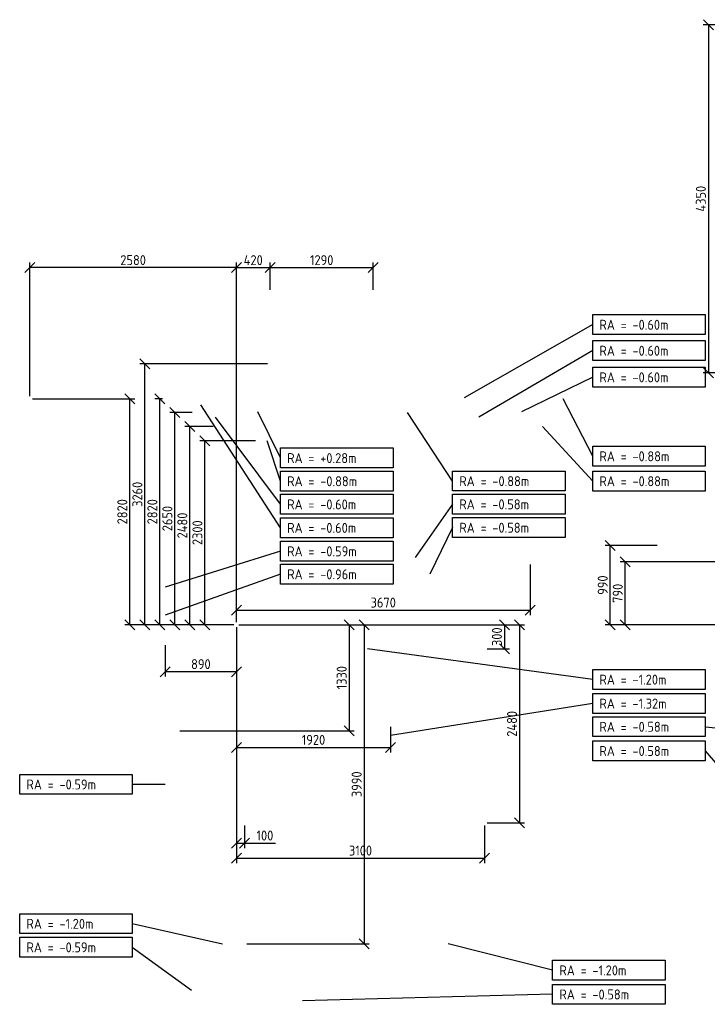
# Model space of a CAD drawing. Header units: millimetres. Extents: x -15718 to 33466, y -30964 to 22563.
# Tile 6 of 8: x 12293 to 20881, y 2755 to 15063. Entities that reach past the tile are written whole.
import ezdxf

# ---------------------------------------------------------------- set-up
doc = ezdxf.new("R2010")
doc.units = ezdxf.units.MM
doc.header["$LTSCALE"] = 250
doc.header["$MEASUREMENT"] = 0
doc.layers.get('0').update_dxf_attribs({"color": 2, "lineweight": 100})
doc.layers.add('K-DIM-025T', color=240, linetype='Continuous', lineweight=25)
doc.styles.add('Isocp', font='isocp.shx')
doc.dimstyles.new('ISO-25', dxfattribs={"dimscale": 50, "dimtxt": 2.5, "dimasz": 2.5, "dimexe": 1.25, "dimexo": 0.625, "dimtad": 1, "dimdec": 0, "dimrnd": 10, "dimtxsty": 'Isocp', "dimblk": 'OBLIQUE', "dimcen": 2.5, "dimclrd": 256, "dimclre": 256, "dimclrt": 256, "dimadec": 0, "dimazin": 0, "dimtfac": 1, "dimtdec": 0, "dimtmove": 0, "dimatfit": 3, "dimfxl": 0, "dimlwd": -1, "dimlwe": -1, "dimarcsym": 0})

# ---------------------------------------------------------------- blocks, each defined once
blk = doc.blocks.new('_Oblique')
at = {"color": 0, "linetype": 'ByBlock', "lineweight": -2}
blk.add_line((-0.5, -0.5), (0.5, 0.5), dxfattribs=at)
blk = doc.blocks.new('*D36')
at = {"layer": 'Defpoints', "color": 0}
for p in [(14606, 9799), (15269, 9799, -600), (15000, 7500, -3300)]:
    blk.add_point(p, dxfattribs=at)
at = {"layer": 'K-DIM-025T'}
for p, q in [((15238, 9799), (14544, 9799)), ((14606, 7500), (14606, 9799)), ((14969, 7500), (14544, 7500))]:
    blk.add_line(p, q, dxfattribs=at)
at = {"layer": 'K-DIM-025T', "xscale": 125, "yscale": 125, "zscale": 125}
for p, rotation in [((14606, 9799), 90), ((14606, 7500), 270)]:
    blk.add_blockref('_Oblique', p, dxfattribs=dict(at, rotation=rotation))
at = {"layer": 'K-DIM-025T', "insert": (14513, 8650), "char_height": 125, "attachment_point": 5, "rotation": 90, "style": 'Isocp'}
blk.add_mtext('2300', dxfattribs=at)
blk = doc.blocks.new('*D37')
at = {"layer": 'Defpoints', "color": 0}
for p in [(14419, 9979), (14739, 9979, -600), (15000, 7500, -3300)]:
    blk.add_point(p, dxfattribs=at)
at = {"layer": 'K-DIM-025T'}
for p, q in [((14708, 9979), (14356, 9979)), ((14419, 7500), (14419, 9979)), ((14969, 7500), (14356, 7500))]:
    blk.add_line(p, q, dxfattribs=at)
at = {"layer": 'K-DIM-025T', "xscale": 125, "yscale": 125, "zscale": 125}
for p, rotation in [((14419, 9979), 90), ((14419, 7500), 270)]:
    blk.add_blockref('_Oblique', p, dxfattribs=dict(at, rotation=rotation))
at = {"layer": 'K-DIM-025T', "insert": (14325, 8740), "char_height": 125, "attachment_point": 5, "rotation": 90, "style": 'Isocp'}
blk.add_mtext('2480', dxfattribs=at)
blk = doc.blocks.new('*D38')
at = {"layer": 'Defpoints', "color": 0}
for p in [(14231, 10154), (14478, 10154, -876), (15000, 7500, -3300)]:
    blk.add_point(p, dxfattribs=at)
at = {"layer": 'K-DIM-025T'}
for p, q in [((14447, 10154), (14169, 10154)), ((14231, 7500), (14231, 10154)), ((14969, 7500), (14169, 7500))]:
    blk.add_line(p, q, dxfattribs=at)
at = {"layer": 'K-DIM-025T', "xscale": 125, "yscale": 125, "zscale": 125}
for p, rotation in [((14231, 10154), 90), ((14231, 7500), 270)]:
    blk.add_blockref('_Oblique', p, dxfattribs=dict(at, rotation=rotation))
at = {"layer": 'K-DIM-025T', "insert": (14138, 8827), "char_height": 125, "attachment_point": 5, "rotation": 90, "style": 'Isocp'}
blk.add_mtext('2650', dxfattribs=at)
blk = doc.blocks.new('*D39')
at = {"layer": 'Defpoints', "color": 0}
for p in [(14044, 10324), (14106, 10324), (15000, 7500, -3300)]:
    blk.add_point(p, dxfattribs=at)
at = {"layer": 'K-DIM-025T'}
for p, q in [((14075, 10324), (13981, 10324)), ((14044, 7500), (14044, 10324)), ((14969, 7500), (13981, 7500))]:
    blk.add_line(p, q, dxfattribs=at)
at = {"layer": 'K-DIM-025T', "xscale": 125, "yscale": 125, "zscale": 125}
for p, rotation in [((14044, 10324), 90), ((14044, 7500), 270)]:
    blk.add_blockref('_Oblique', p, dxfattribs=dict(at, rotation=rotation))
at = {"layer": 'K-DIM-025T', "insert": (13950, 8912), "char_height": 125, "attachment_point": 5, "rotation": 90, "style": 'Isocp'}
blk.add_mtext('2820', dxfattribs=at)
blk = doc.blocks.new('*D40')
at = {"layer": 'Defpoints', "color": 0}
for p in [(15000, 7500, -3300), (14112, 7277, -589), (14112, 6913)]:
    blk.add_point(p, dxfattribs=at)
at = {"layer": 'K-DIM-025T'}
for p, q in [((15000, 7469), (15000, 6851)), ((14112, 7245), (14112, 6851)), ((15000, 6913), (14112, 6913))]:
    blk.add_line(p, q, dxfattribs=at)
at = {"layer": 'K-DIM-025T', "xscale": 125, "yscale": 125, "zscale": 125, "rotation": 180}
blk.add_blockref('_Oblique', (14112, 6913), dxfattribs=at)
at = {"layer": 'K-DIM-025T', "xscale": 125, "yscale": 125, "zscale": 125}
blk.add_blockref('_Oblique', (15000, 6913), dxfattribs=at)
at = {"layer": 'K-DIM-025T', "insert": (14556, 7007), "char_height": 125, "attachment_point": 5, "style": 'Isocp'}
blk.add_mtext('890', dxfattribs=at)
blk = doc.blocks.new('*D41')
at = {"layer": 'Defpoints', "color": 0}
for p in [(15000, 7500, -3300), (14264, 6175, -959), (16409, 6175)]:
    blk.add_point(p, dxfattribs=at)
at = {"layer": 'K-DIM-025T'}
for p, q in [((15031, 7500), (16471, 7500)), ((16409, 7500), (16409, 6175)), ((14295, 6175), (16471, 6175))]:
    blk.add_line(p, q, dxfattribs=at)
at = {"layer": 'K-DIM-025T', "xscale": 125, "yscale": 125, "zscale": 125}
for p, rotation in [((16409, 7500), 90), ((16409, 6175), 270)]:
    blk.add_blockref('_Oblique', p, dxfattribs=dict(at, rotation=rotation))
at = {"layer": 'K-DIM-025T', "insert": (16315, 6838), "char_height": 125, "attachment_point": 5, "rotation": 90, "style": 'Isocp'}
blk.add_mtext('1330', dxfattribs=at)
blk = doc.blocks.new('*D42')
at = {"layer": 'Defpoints', "color": 0}
for p in [(19857, 8285), (21784, 8285, -883), (22500, 7500, -3300)]:
    blk.add_point(p, dxfattribs=at)
at = {"layer": 'K-DIM-025T'}
for p, q in [((21752, 8285), (19794, 8285)), ((19857, 7500), (19857, 8285)), ((22469, 7500), (19794, 7500))]:
    blk.add_line(p, q, dxfattribs=at)
at = {"layer": 'K-DIM-025T', "xscale": 125, "yscale": 125, "zscale": 125}
for p, rotation in [((19857, 8285), 90), ((19857, 7500), 270)]:
    blk.add_blockref('_Oblique', p, dxfattribs=dict(at, rotation=rotation))
at = {"layer": 'K-DIM-025T', "insert": (19763, 7893), "char_height": 125, "attachment_point": 5, "rotation": 90, "style": 'Isocp'}
blk.add_mtext('790', dxfattribs=at)
blk = doc.blocks.new('*D43')
at = {"layer": 'Defpoints', "color": 0}
for p in [(19669, 8490), (20285, 8490, -883), (22500, 7500, -3300)]:
    blk.add_point(p, dxfattribs=at)
at = {"layer": 'K-DIM-025T'}
for p, q in [((20254, 8490), (19607, 8490)), ((19669, 7500), (19669, 8490)), ((22469, 7500), (19607, 7500))]:
    blk.add_line(p, q, dxfattribs=at)
at = {"layer": 'K-DIM-025T', "xscale": 125, "yscale": 125, "zscale": 125}
for p, rotation in [((19669, 8490), 90), ((19669, 7500), 270)]:
    blk.add_blockref('_Oblique', p, dxfattribs=dict(at, rotation=rotation))
at = {"layer": 'K-DIM-025T', "insert": (19575, 7995), "char_height": 125, "attachment_point": 5, "rotation": 90, "style": 'Isocp'}
blk.add_mtext('990', dxfattribs=at)
blk = doc.blocks.new('*D44')
at = {"layer": 'Defpoints', "color": 0}
for p in [(18668, 8285, -883), (18668, 7683), (15000, 7500, -3300)]:
    blk.add_point(p, dxfattribs=at)
at = {"layer": 'K-DIM-025T'}
for p, q in [((18668, 8254), (18668, 7621)), ((15000, 7531), (15000, 7746)), ((15000, 7683), (18668, 7683))]:
    blk.add_line(p, q, dxfattribs=at)
at = {"layer": 'K-DIM-025T', "xscale": 125, "yscale": 125, "zscale": 125, "rotation": 180}
blk.add_blockref('_Oblique', (15000, 7683), dxfattribs=at)
at = {"layer": 'K-DIM-025T', "xscale": 125, "yscale": 125, "zscale": 125}
blk.add_blockref('_Oblique', (18668, 7683), dxfattribs=at)
at = {"layer": 'K-DIM-025T', "insert": (16834, 7777), "char_height": 125, "attachment_point": 5, "style": 'Isocp'}
blk.add_mtext('3670', dxfattribs=at)
blk = doc.blocks.new('*D45')
at = {"layer": 'Defpoints', "color": 0}
for p in [(15000, 7500, -3300), (16925, 6256, -1320), (16925, 5967)]:
    blk.add_point(p, dxfattribs=at)
at = {"layer": 'K-DIM-025T'}
for p, q in [((15000, 7469), (15000, 5904)), ((16925, 6225), (16925, 5904)), ((15000, 5967), (16925, 5967))]:
    blk.add_line(p, q, dxfattribs=at)
at = {"layer": 'K-DIM-025T', "xscale": 125, "yscale": 125, "zscale": 125, "rotation": 180}
blk.add_blockref('_Oblique', (15000, 5967), dxfattribs=at)
at = {"layer": 'K-DIM-025T', "xscale": 125, "yscale": 125, "zscale": 125}
blk.add_blockref('_Oblique', (16925, 5967), dxfattribs=at)
at = {"layer": 'K-DIM-025T', "insert": (15963, 6061), "char_height": 125, "attachment_point": 5, "style": 'Isocp'}
blk.add_mtext('1920', dxfattribs=at)
blk = doc.blocks.new('*D68')
at = {"layer": 'Defpoints', "color": 0}
for p in [(22500, 15000, -3300), (20895, 10650), (21318, 10650, -579)]:
    blk.add_point(p, dxfattribs=at)
at = {"layer": 'K-DIM-025T'}
for p, q in [((22469, 15000), (20832, 15000)), ((20895, 15000), (20895, 10650)), ((21287, 10650), (20832, 10650))]:
    blk.add_line(p, q, dxfattribs=at)
at = {"layer": 'K-DIM-025T', "xscale": 125, "yscale": 125, "zscale": 125}
for p, rotation in [((20895, 15000), 90), ((20895, 10650), 270)]:
    blk.add_blockref('_Oblique', p, dxfattribs=dict(at, rotation=rotation))
at = {"layer": 'K-DIM-025T', "insert": (20801, 12825), "char_height": 125, "attachment_point": 5, "rotation": 90, "style": 'Isocp'}
blk.add_mtext('4350', dxfattribs=at)
blk = doc.blocks.new('*D78')
at = {"layer": 'Defpoints', "color": 0}
for p in [(15000, 7500, -3300), (15100, 3512, -1200), (16596, 3512)]:
    blk.add_point(p, dxfattribs=at)
at = {"layer": 'K-DIM-025T'}
for p, q in [((15031, 7500), (16659, 7500)), ((16596, 7500), (16596, 3512)), ((15131, 3512), (16659, 3512))]:
    blk.add_line(p, q, dxfattribs=at)
at = {"layer": 'K-DIM-025T', "xscale": 125, "yscale": 125, "zscale": 125}
for p, rotation in [((16596, 7500), 90), ((16596, 3512), 270)]:
    blk.add_blockref('_Oblique', p, dxfattribs=dict(at, rotation=rotation))
at = {"layer": 'K-DIM-025T', "insert": (16502, 5506), "char_height": 125, "attachment_point": 5, "rotation": 90, "style": 'Isocp'}
blk.add_mtext('3990', dxfattribs=at)
blk = doc.blocks.new('*D124')
at = {"layer": 'Defpoints', "color": 0}
for p in [(15420, 11963), (15420, 11655, -1550), (15000, 7500, -3300)]:
    blk.add_point(p, dxfattribs=at)
at = {"layer": 'K-DIM-025T'}
for p, q in [((15000, 7531), (15000, 12026)), ((15000, 11963), (15420, 11963)), ((15420, 11686), (15420, 12026))]:
    blk.add_line(p, q, dxfattribs=at)
at = {"layer": 'K-DIM-025T', "xscale": 125, "yscale": 125, "zscale": 125, "rotation": 180}
blk.add_blockref('_Oblique', (15000, 11963), dxfattribs=at)
at = {"layer": 'K-DIM-025T', "xscale": 125, "yscale": 125, "zscale": 125}
blk.add_blockref('_Oblique', (15420, 11963), dxfattribs=at)
at = {"layer": 'K-DIM-025T', "insert": (15210, 12057), "char_height": 125, "attachment_point": 5, "style": 'Isocp'}
blk.add_mtext('420', dxfattribs=at)
blk = doc.blocks.new('*D125')
at = {"layer": 'Defpoints', "color": 0}
for p in [(16710, 11963), (15420, 11655, -1550), (16710, 11655, -1550)]:
    blk.add_point(p, dxfattribs=at)
at = {"layer": 'K-DIM-025T'}
for p, q in [((15420, 11686), (15420, 12026)), ((15420, 11963), (16710, 11963)), ((16710, 11686), (16710, 12026))]:
    blk.add_line(p, q, dxfattribs=at)
at = {"layer": 'K-DIM-025T', "xscale": 125, "yscale": 125, "zscale": 125, "rotation": 180}
blk.add_blockref('_Oblique', (15420, 11963), dxfattribs=at)
at = {"layer": 'K-DIM-025T', "xscale": 125, "yscale": 125, "zscale": 125}
blk.add_blockref('_Oblique', (16710, 11963), dxfattribs=at)
at = {"layer": 'K-DIM-025T', "insert": (16065, 12057), "char_height": 125, "attachment_point": 5, "style": 'Isocp'}
blk.add_mtext('1290', dxfattribs=at)
blk = doc.blocks.new('*D126')
at = {"layer": 'Defpoints', "color": 0}
for p in [(13856, 10760), (15420, 10760, -3300), (15000, 7500, -3300)]:
    blk.add_point(p, dxfattribs=at)
at = {"layer": 'K-DIM-025T'}
for p, q in [((15389, 10760), (13794, 10760)), ((13856, 7500), (13856, 10760)), ((14969, 7500), (13794, 7500))]:
    blk.add_line(p, q, dxfattribs=at)
at = {"layer": 'K-DIM-025T', "xscale": 125, "yscale": 125, "zscale": 125}
for p, rotation in [((13856, 10760), 90), ((13856, 7500), 270)]:
    blk.add_blockref('_Oblique', p, dxfattribs=dict(at, rotation=rotation))
at = {"layer": 'K-DIM-025T', "insert": (13763, 9130), "char_height": 125, "attachment_point": 5, "rotation": 90, "style": 'Isocp'}
blk.add_mtext('3260', dxfattribs=at)
blk = doc.blocks.new('*D127')
at = {"layer": 'Defpoints', "color": 0}
for p in [(12420, 11963), (12420, 10324, -1240), (15000, 7500, -3300)]:
    blk.add_point(p, dxfattribs=at)
at = {"layer": 'K-DIM-025T'}
for p, q in [((12420, 10355), (12420, 12026)), ((15000, 11963), (12420, 11963)), ((15000, 7531), (15000, 12026))]:
    blk.add_line(p, q, dxfattribs=at)
at = {"layer": 'K-DIM-025T', "xscale": 125, "yscale": 125, "zscale": 125, "rotation": 180}
blk.add_blockref('_Oblique', (12420, 11963), dxfattribs=at)
at = {"layer": 'K-DIM-025T', "xscale": 125, "yscale": 125, "zscale": 125}
blk.add_blockref('_Oblique', (15000, 11963), dxfattribs=at)
at = {"layer": 'K-DIM-025T', "insert": (13710, 12057), "char_height": 125, "attachment_point": 5, "style": 'Isocp'}
blk.add_mtext('2580', dxfattribs=at)
blk = doc.blocks.new('*D128')
at = {"layer": 'Defpoints', "color": 0}
for p in [(12420, 10324, -1240), (13669, 10324), (15000, 7500, -3300)]:
    blk.add_point(p, dxfattribs=at)
at = {"layer": 'K-DIM-025T'}
for p, q in [((12451, 10324), (13731, 10324)), ((13669, 7500), (13669, 10324)), ((14969, 7500), (13606, 7500))]:
    blk.add_line(p, q, dxfattribs=at)
at = {"layer": 'K-DIM-025T', "xscale": 125, "yscale": 125, "zscale": 125}
for p, rotation in [((13669, 10324), 90), ((13669, 7500), 270)]:
    blk.add_blockref('_Oblique', p, dxfattribs=dict(at, rotation=rotation))
at = {"layer": 'K-DIM-025T', "insert": (13575, 8912), "char_height": 125, "attachment_point": 5, "rotation": 90, "style": 'Isocp'}
blk.add_mtext('2820', dxfattribs=at)
blk = doc.blocks.new('*D129')
at = {"layer": 'Defpoints', "color": 0}
for p in [(15000, 7500, -3300), (15100, 5022, -600), (15100, 4771)]:
    blk.add_point(p, dxfattribs=at)
at = {"layer": 'K-DIM-025T'}
for p, q in [((15000, 7469), (15000, 4708)), ((15100, 4991), (15100, 4708)), ((15000, 4771), (15100, 4771)), ((15100, 4771), (15488, 4771))]:
    blk.add_line(p, q, dxfattribs=at)
at = {"layer": 'K-DIM-025T', "xscale": 125, "yscale": 125, "zscale": 125, "rotation": 180}
blk.add_blockref('_Oblique', (15000, 4771), dxfattribs=at)
at = {"layer": 'K-DIM-025T', "xscale": 125, "yscale": 125, "zscale": 125}
blk.add_blockref('_Oblique', (15100, 4771), dxfattribs=at)
at = {"layer": 'K-DIM-025T', "insert": (15356, 4865), "char_height": 125, "attachment_point": 5, "style": 'Isocp'}
blk.add_mtext('100', dxfattribs=at)
blk = doc.blocks.new('*D130')
at = {"layer": 'Defpoints', "color": 0}
for p in [(15000, 7500, -3300), (18100, 5022, -600), (18100, 4583)]:
    blk.add_point(p, dxfattribs=at)
at = {"layer": 'K-DIM-025T'}
for p, q in [((15000, 7469), (15000, 4521)), ((18100, 4991), (18100, 4521)), ((15000, 4583), (18100, 4583))]:
    blk.add_line(p, q, dxfattribs=at)
at = {"layer": 'K-DIM-025T', "xscale": 125, "yscale": 125, "zscale": 125, "rotation": 180}
blk.add_blockref('_Oblique', (15000, 4583), dxfattribs=at)
at = {"layer": 'K-DIM-025T', "xscale": 125, "yscale": 125, "zscale": 125}
blk.add_blockref('_Oblique', (18100, 4583), dxfattribs=at)
at = {"layer": 'K-DIM-025T', "insert": (16550, 4677), "char_height": 125, "attachment_point": 5, "style": 'Isocp'}
blk.add_mtext('3100', dxfattribs=at)
blk = doc.blocks.new('*D131')
at = {"layer": 'Defpoints', "color": 0}
for p in [(15000, 7500, -3300), (18100, 7200, -600), (18348, 7200)]:
    blk.add_point(p, dxfattribs=at)
at = {"layer": 'K-DIM-025T'}
for p, q in [((15031, 7500), (18410, 7500)), ((18348, 7500), (18348, 7200)), ((18131, 7200), (18410, 7200))]:
    blk.add_line(p, q, dxfattribs=at)
at = {"layer": 'K-DIM-025T', "xscale": 125, "yscale": 125, "zscale": 125}
for p, rotation in [((18348, 7500), 90), ((18348, 7200), 270)]:
    blk.add_blockref('_Oblique', p, dxfattribs=dict(at, rotation=rotation))
at = {"layer": 'K-DIM-025T', "insert": (18254, 7350), "char_height": 125, "attachment_point": 5, "rotation": 90, "style": 'Isocp'}
blk.add_mtext('300', dxfattribs=at)
blk = doc.blocks.new('*D132')
at = {"layer": 'Defpoints', "color": 0}
for p in [(15000, 7500, -3300), (18100, 5022, -600), (18535, 5022)]:
    blk.add_point(p, dxfattribs=at)
at = {"layer": 'K-DIM-025T'}
for p, q in [((15031, 7500), (18598, 7500)), ((18535, 7500), (18535, 5022)), ((18131, 5022), (18598, 5022))]:
    blk.add_line(p, q, dxfattribs=at)
at = {"layer": 'K-DIM-025T', "xscale": 125, "yscale": 125, "zscale": 125}
for p, rotation in [((18535, 7500), 90), ((18535, 5022), 270)]:
    blk.add_blockref('_Oblique', p, dxfattribs=dict(at, rotation=rotation))
at = {"layer": 'K-DIM-025T', "insert": (18442, 6261), "char_height": 125, "attachment_point": 5, "rotation": 90, "style": 'Isocp'}
blk.add_mtext('2480', dxfattribs=at)

msp = doc.modelspace()

# ---------------------------------------------------------------- linework, layer by layer
at = {"layer": 'K-DIM-025T'}
for p, q in [((19450, 11251, -600), (17844, 10334, -600)), ((19450, 10926.7, -600), (18029, 10093, -600)), ((19450, 10594.5, -600), (18559, 10161, -600)), ((15550, 8712.6, -600), (14554, 10249, -600)), ((19450, 9607.3, -876), (19080.1, 10324, -876)), ((15550, 9005.3, -600), (14739, 10093, -600)), ((15550, 9584.4, 276), (15269, 10161, -600)), ((17700, 9296.2, -876), (17135.8, 10154, -876)), ((19450, 9295.7, -876), (18821.2, 9979, -876)), ((15550, 9295.3, -876), (15383, 9799, -876)), ((17700, 9006.8, -579.4), (17232, 8338.3, -579.4)), ((17700, 8714, -579.4), (17416, 8133.3, -579.4)), ((15550, 8419.3, -589), (14112, 7970.4, -589)), ((15550, 8132.1, -959.4), (14112, 7619, -959.4)), ((19450, 6815.7, -1200), (16638, 7200, -1200)), ((19450, 6516, -1320), (16925, 6113.7, -1320)), ((20856.7, 6225.7, -579.4), (21577, 6155.7, -579.4)), ((20856.7, 5923.5, -579.4), (21204, 5515.7, -579.4)), ((13700, 5505, -589), (14112, 5505, -589)), ((13700, 3763.5, -1200), (14825.4, 3512, -1200)), ((13700, 3469.7, -589), (14439, 2931.4, -589)), ((18950, 3181.2, -1200), (17642.9, 3512, -1200)), ((18950, 2880.1, -579.4), (15825, 2798.3, -579.4))]:
    msp.add_line(p, q, dxfattribs=at)
for points, elevation in [([(19450, 11126.4), (19450, 11375.7), (20856.7, 11375.7), (20856.7, 11126.4)], -600), ([(19450, 10802), (19450, 11051.4), (20856.7, 11051.4), (20856.7, 10802)], -600), ([(19450, 10469.8), (19450, 10719.2), (20856.7, 10719.2), (20856.7, 10469.8)], -600), ([(19450, 9482.6), (19450, 9731.9), (20856.7, 9731.9), (20856.7, 9482.6)], -876), ([(15550, 9459.7), (15550, 9709.1), (16956.7, 9709.1), (16956.7, 9459.7)], 276), ([(15550, 9170.6), (15550, 9419.9), (16956.7, 9419.9), (16956.7, 9170.6)], -876), ([(17700, 9171.5), (17700, 9420.8), (19106.7, 9420.8), (19106.7, 9171.5)], -876), ([(19450, 9171), (19450, 9420.4), (20856.7, 9420.4), (20856.7, 9171)], -876), ([(15550, 8880.6), (15550, 9129.9), (16956.7, 9129.9), (16956.7, 8880.6)], -600), ([(17700, 8882.1), (17700, 9131.5), (19106.7, 9131.5), (19106.7, 8882.1)], -579.4), ([(15550, 8587.9), (15550, 8837.3), (16956.7, 8837.3), (16956.7, 8587.9)], -600), ([(17700, 8589.3), (17700, 8838.7), (19106.7, 8838.7), (19106.7, 8589.3)], -579.4), ([(15550, 8294.6), (15550, 8544), (16956.7, 8544), (16956.7, 8294.6)], -589), ([(15550, 8007.5), (15550, 8256.8), (16956.7, 8256.8), (16956.7, 8007.5)], -959.4), ([(19450, 6691), (19450, 6940.4), (20856.7, 6940.4), (20856.7, 6691)], -1200), ([(19450, 6391.3), (19450, 6640.7), (20856.7, 6640.7), (20856.7, 6391.3)], -1320), ([(19450, 6101), (19450, 6350.4), (20856.7, 6350.4), (20856.7, 6101)], -579.4), ([(19450, 5798.8), (19450, 6048.2), (20856.7, 6048.2), (20856.7, 5798.8)], -579.4), ([(12293.3, 5380.3), (12293.3, 5629.7), (13700, 5629.7), (13700, 5380.3)], -589), ([(12293.3, 3638.8), (12293.3, 3888.2), (13700, 3888.2), (13700, 3638.8)], -1200), ([(12293.3, 3345), (12293.3, 3594.4), (13700, 3594.4), (13700, 3345)], -589), ([(18950, 3056.5), (18950, 3305.9), (20356.7, 3305.9), (20356.7, 3056.5)], -1200), ([(18950, 2755.4), (18950, 3004.8), (20356.7, 3004.8), (20356.7, 2755.4)], -579.4)]:
    msp.add_lwpolyline(points, close=True, dxfattribs=dict(at, elevation=elevation))

# ---------------------------------------------------------------- texts
at = {"layer": 'K-DIM-025T', "style": 'Isocp'}
for s, p in [('RA = -0.60m ', (19533.6, 11186.5, -600)), ('RA = -0.60m ', (19533.6, 10862.2, -600)), ('RA = -0.60m ', (19533.6, 10530, -600)), ('RA = +0.28m ', (15633.6, 9519.9, 276)), ('RA = -0.88m ', (19533.6, 9542.8, -876)), ('RA = -0.88m ', (15633.6, 9230.8, -876)), ('RA = -0.88m ', (17783.6, 9231.7, -876)), ('RA = -0.88m ', (19533.6, 9231.2, -876)), ('RA = -0.60m ', (15633.6, 8940.8, -600)), ('RA = -0.58m ', (17783.6, 8942.3, -579.4)), ('RA = -0.60m ', (15633.6, 8648.1, -600)), ('RA = -0.58m ', (17783.6, 8649.5, -579.4)), ('RA = -0.59m ', (15633.6, 8354.8, -589)), ('RA = -0.96m ', (15633.6, 8067.6, -959.4)), ('RA = -1.20m ', (19533.6, 6751.2, -1200)), ('RA = -1.32m ', (19533.6, 6451.5, -1320)), ('RA = -0.58m ', (19533.6, 6161.2, -579.4)), ('RA = -0.58m ', (19533.6, 5859, -579.4)), ('RA = -0.59m ', (12376.9, 5440.5, -589)), ('RA = -1.20m ', (12376.9, 3699, -1200)), ('RA = -0.59m ', (12376.9, 3405.2, -589)), ('RA = -1.20m ', (19033.6, 3116.7, -1200)), ('RA = -0.58m ', (19033.6, 2815.6, -579.4))]:
    msp.add_text(s, height=125, dxfattribs=at).set_placement(p)

# ---------------------------------------------------------------- dimensions: what is measured, and where the dimension line sits
at = {"layer": 'K-DIM-025T'}
for base, p1, p2, picture, middle in [((20894.5, 10649.9), (22500, 15000, -3300), (21318, 10649.9, -579.4), '*D68', (20800.8, 12824.9)), ((13856.5, 10760), (15000, 7500, -3300), (15420, 10760, -3300), '*D126', (13762.7, 9130)), ((13669, 10324), (15000, 7500, -3300), (12420, 10324, -1240), '*D128', (13575.2, 8912)), ((14044, 10324), (15000, 7500, -3300), (14106.5, 10324), '*D39', (13950.2, 8912)), ((14231.5, 10154), (15000, 7500, -3300), (14478, 10154, -876), '*D38', (14137.7, 8827)), ((14419, 9979), (15000, 7500, -3300), (14739, 9979, -600), '*D37', (14325.2, 8739.5)), ((14606.5, 9799), (15000, 7500, -3300), (15269, 9799, -600), '*D36', (14512.7, 8649.5)), ((19669.2, 8490.3), (22500, 7500, -3300), (20285.2, 8490.3, -883.4), '*D43', (19575.5, 7995.1)), ((19856.7, 8285.3), (22500, 7500, -3300), (21783.5, 8285.3, -883.4), '*D42', (19763, 7892.6)), ((16408.5, 6175), (15000, 7500, -3300), (14264, 6175, -959.4), '*D41', (16314.8, 6837.5)), ((16596, 3512), (15000, 7500, -3300), (15100, 3512, -1200), '*D78', (16502.3, 5506)), ((18347.9, 7200), (15000, 7500, -3300), (18100, 7200, -600), '*D131', (18254.2, 7350)), ((18535.4, 5022), (15000, 7500, -3300), (18100, 5022, -600), '*D132', (18441.7, 6261))]:
    dim = msp.add_linear_dim(base=base, p1=p1, p2=p2, angle=90, dimstyle='ISO-25', dxfattribs=at)
    dim.commit()
    dim.dimension.update_dxf_attribs({"geometry": picture, "text_midpoint": middle})
for base, p2, picture, middle in [((12420, 11963.3), (12420, 10324, -1240), '*D127', (13710, 12057)), ((15420, 11963.3), (15420, 11655, -1550), '*D124', (15210, 12057)), ((18668, 7683.1), (18668, 8285.3, -883.4), '*D44', (16834, 7776.8)), ((14112, 6913.1), (14112, 7276.7, -589), '*D40', (14556, 7006.8)), ((16925, 5966.8), (16925, 6256.3, -1320), '*D45', (15962.5, 6060.6)), ((15100, 4770.8), (15100, 5022, -600), '*D129', (15356.3, 4864.6)), ((18100, 4583.3), (18100, 5022, -600), '*D130', (16550, 4677.1))]:
    dim = msp.add_linear_dim(base=base, p1=(15000, 7500, -3300), p2=p2, dimstyle='ISO-25', dxfattribs=at)
    dim.commit()
    dim.dimension.update_dxf_attribs({"geometry": picture, "text_midpoint": middle})
dim = msp.add_linear_dim(base=(16710, 11963.3), p1=(15420, 11655, -1550), p2=(16710, 11655, -1550), dimstyle='ISO-25', override={"dimtmove": 1}, dxfattribs=at)
dim.commit()
dim.dimension.update_dxf_attribs({"geometry": '*D125', "text_midpoint": (16065, 12057)})

doc.saveas('drawing.dxf')
